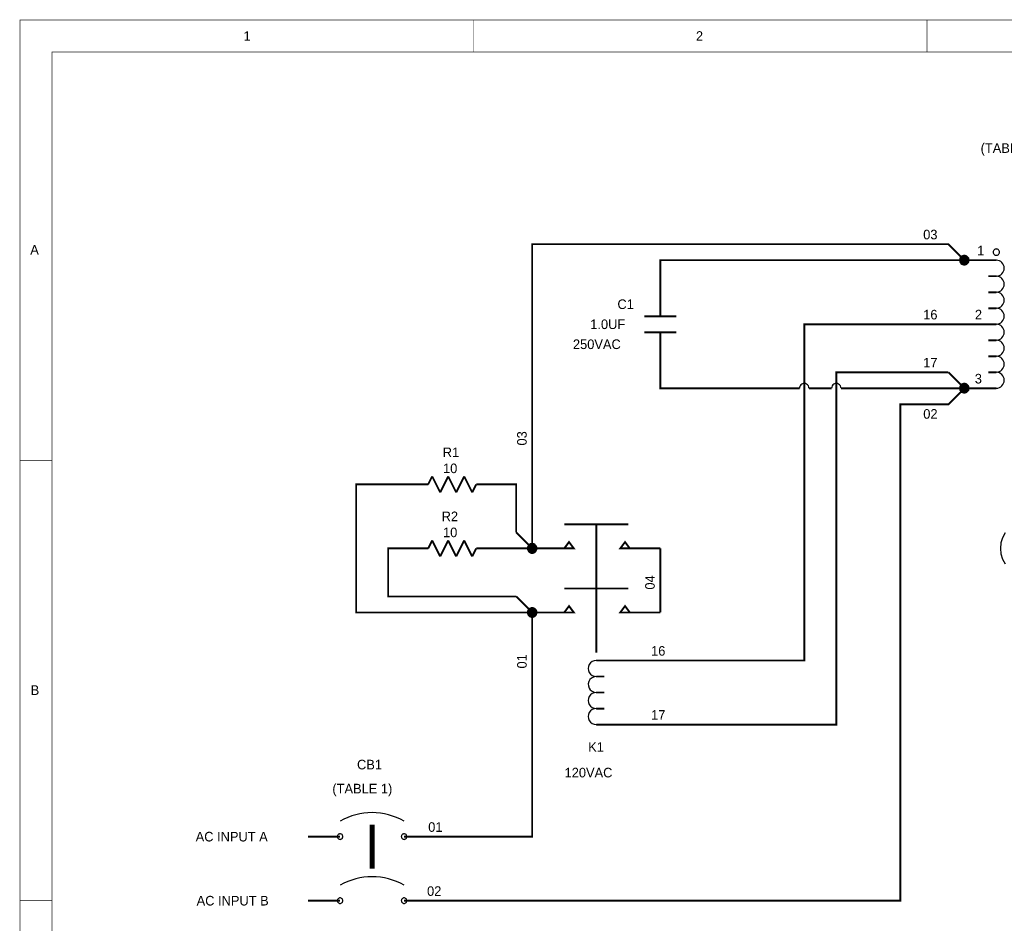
# Model space of a CAD drawing. Extents: x 0 to 17, y 0 to 11.
# Tile 2 of 4: x 0 to 6.1, y 5.4 to 11. Entities that reach past the tile are written whole.
import ezdxf

# ---------------------------------------------------------------- set-up
doc = ezdxf.new("R2010")
doc.units = 0
doc.layers.add('SHEET', color=255, linetype='CONTINUOUS')

msp = doc.modelspace()

# ---------------------------------------------------------------- linework, layer by layer
at = {"layer": 'SHEET'}
for points, const_width in [([(0, 11), (16.9992, 11), (16.9992, 0.0008), (0, 0.0008), (0, 11)], 0.0039), ([(2.8333, 10.8), (2.8333, 11)], 0.0039), ([(5.6667, 10.8), (5.6667, 11)], 0.0039), ([(0.2, 10.8), (16.7992, 10.8), (16.7992, 0.2008), (0.2, 0.2008), (0.2, 10.8)], 0.0039), ([(3.2, 7.7), (3.2, 9.6), (5.8, 9.6), (5.9, 9.5)], 0.0118), ([(4, 9.4), (4, 9.5), (5.8, 9.5)], 0.0118), ([(5.8, 9.5), (5.8, 9.5)], 0.0118), ([(5.9, 9.5), (5.8, 9.5)], 0.0118), ([(6.1, 9.5), (5.9, 9.5)], 0.0118), ([(5.9, 9.5), (5.9, 9.5)], 0.0118), ([(4, 9.15), (4, 9.4)], 0.0118), ([(6.05, 9.4), (6.1, 9.4)], 0.0118), ([(6.05, 9.3), (6.1, 9.3)], 0.0118), ([(6.05, 9.2), (6.1, 9.2)], 0.0118), ([(3.9, 9.15), (4.1, 9.15)], 0.0118), ([(4, 7), (4.9, 7), (4.9, 9.1), (5.9, 9.1)], 0.0118), ([(6.1, 9.1), (5.9, 9.1)], 0.0118), ([(3.9, 9.05), (4.1, 9.05)], 0.0118), ([(4, 9.05), (4, 8.8)], 0.0118), ([(6.05, 9), (6.1, 9)], 0.0118), ([(6.05, 8.9), (6.1, 8.9)], 0.0118), ([(4, 6.6), (5.1, 6.6), (5.1, 8.8), (5.8, 8.8)], 0.0118), ([(4, 8.8), (4, 8.7), (4.87, 8.7)], 0.0118), ([(5.8, 8.8), (5.8, 8.8)], 0.0118), ([(5.9, 8.7), (5.8, 8.8)], 0.0118), ([(6.05, 8.8), (6.1, 8.8)], 0.0118), ([(2.6, 5.5), (5.5, 5.5), (5.5, 8.6), (5.8, 8.6), (5.9, 8.7)], 0.0118), ([(4.93, 8.7), (5.07, 8.7)], 0.0118), ([(5.13, 8.7), (5.8, 8.7)], 0.0118), ([(5.8, 8.7), (5.8, 8.7)], 0.0118), ([(5.9, 8.7), (5.8, 8.7)], 0.0118), ([(6.1, 8.7), (5.9, 8.7)], 0.0118), ([(5.9, 8.7), (5.9, 8.7)], 0.0118), ([(5.9, 8.7), (5.9, 8.7)], 0.0118), ([(0.2, 8.25), (0, 8.25)], 0.0039), ([(2.575, 8.15), (2.55, 8.1)], 0.0118), ([(2.625, 8.05), (2.575, 8.15)], 0.0118), ([(2.675, 8.15), (2.625, 8.05)], 0.0118), ([(2.725, 8.05), (2.675, 8.15)], 0.0118), ([(2.775, 8.15), (2.725, 8.05)], 0.0118), ([(2.825, 8.05), (2.775, 8.15)], 0.0118), ([(2.4, 8.1), (2.1, 8.1), (2.1, 7.3), (3.1, 7.3)], 0.0118), ([(2.55, 8.1), (2.4, 8.1)], 0.0118), ([(2.85, 8.1), (2.825, 8.05)], 0.0118), ([(2.85, 8.1), (3, 8.1)], 0.0118), ([(3.1, 7.8), (3.1, 8.1), (3, 8.1)], 0.0118), ([(3.8, 7.85), (3.4, 7.85)], 0.0118), ([(3.6, 7.85), (3.6, 7.05)], 0.0118), ([(2.575, 7.75), (2.55, 7.7)], 0.0118), ([(2.625, 7.65), (2.575, 7.75)], 0.0118), ([(2.675, 7.75), (2.625, 7.65)], 0.0118), ([(2.725, 7.65), (2.675, 7.75)], 0.0118), ([(2.775, 7.75), (2.725, 7.65)], 0.0118), ([(2.825, 7.65), (2.775, 7.75)], 0.0118), ([(3.1, 7.8), (3.1, 7.8)], 0.0118), ([(3.1, 7.8), (3.2, 7.7)], 0.0118), ([(3.1, 7.4), (2.3, 7.4), (2.3, 7.7), (2.4, 7.7)], 0.0118), ([(2.55, 7.7), (2.4, 7.7)], 0.0118), ([(2.85, 7.7), (2.825, 7.65)], 0.0118), ([(2.85, 7.7), (3, 7.7)], 0.0118), ([(3, 7.7), (3.1, 7.7)], 0.0118), ([(3.1, 7.7), (3.1, 7.7)], 0.0118), ([(3.2, 7.7), (3.1, 7.7)], 0.0118), ([(3.4, 7.7), (3.2, 7.7)], 0.0118), ([(3.2, 7.7), (3.2, 7.7)], 0.0118), ([(3.2, 7.7), (3.2, 7.7)], 0.0118), ([(3.8, 7.7), (4, 7.7)], 0.0118), ([(4, 7.3), (4, 7.7)], 0.0118), ([(3.8, 7.45), (3.4, 7.45)], 0.0118), ([(3.1, 7.4), (3.1, 7.4)], 0.0118), ([(3.2, 7.3), (3.1, 7.4)], 0.0118), ([(2.6, 5.9), (3.2, 5.9), (3.2, 7.3)], 0.0118), ([(3.1, 7.3), (3.1, 7.3)], 0.0118), ([(3.2, 7.3), (3.1, 7.3)], 0.0118), ([(3.4, 7.3), (3.2, 7.3)], 0.0118), ([(3.2, 7.3), (3.2, 7.3)], 0.0118), ([(3.2, 7.3), (3.2, 7.3)], 0.0118), ([(3.8, 7.3), (4, 7.3)], 0.0118), ([(3.6, 7), (3.8, 7)], 0.0118), ([(3.8, 7), (4, 7)], 0.0118), ([(3.6, 6.9), (3.65, 6.9)], 0.0118), ([(3.6, 6.8), (3.65, 6.8)], 0.0118), ([(3.6, 6.7), (3.65, 6.7)], 0.0118), ([(3.6, 6.6), (3.8, 6.6)], 0.0118), ([(3.8, 6.6), (4, 6.6)], 0.0118), ([(2.2, 5.975), (2.2, 5.7)], 0.0295), ([(2, 5.9), (1.8, 5.9)], 0.0118), ([(2.4, 5.9), (2.6, 5.9)], 0.0118), ([(0.2, 5.5), (0, 5.5)], 0.0039), ([(2, 5.5), (1.8, 5.5)], 0.0118), ([(2.4, 5.5), (2.6, 5.5)], 0.0118)]:
    msp.add_lwpolyline(points, dxfattribs=dict(at, const_width=const_width))
for points in [[(6.0996, 9.57), (6.0958, 9.5696), (6.0921, 9.5685), (6.0887, 9.5667), (6.0857, 9.5643), (6.0833, 9.5613), (6.0815, 9.5579), (6.0804, 9.5543), (6.08, 9.5504), (6.0804, 9.5466), (6.0815, 9.5429), (6.0833, 9.5395), (6.0857, 9.5366), (6.0887, 9.5341), (6.0921, 9.5323), (6.0958, 9.5312), (6.0996, 9.5308), (6.1034, 9.5312), (6.1071, 9.5323), (6.1104, 9.5341), (6.1134, 9.5366), (6.1158, 9.5395), (6.1177, 9.5429), (6.1188, 9.5466), (6.1191, 9.5504), (6.1188, 9.5543), (6.1177, 9.5579), (6.1158, 9.5613), (6.1134, 9.5643), (6.1104, 9.5667), (6.1071, 9.5685), (6.1034, 9.5696)], [(5.8996, 9.53), (5.8938, 9.5294), (5.8883, 9.5278), (5.8832, 9.525), (5.8787, 9.5213), (5.875, 9.5169), (5.8723, 9.5117), (5.8706, 9.5062), (5.87, 9.5004), (5.8706, 9.4947), (5.8723, 9.4891), (5.875, 9.484), (5.8787, 9.4795), (5.8832, 9.4758), (5.8883, 9.4731), (5.8938, 9.4714), (5.8996, 9.4709), (5.9054, 9.4714), (5.9109, 9.4731), (5.916, 9.4758), (5.9205, 9.4795), (5.9242, 9.484), (5.9269, 9.4891), (5.9286, 9.4947), (5.9292, 9.5004), (5.9286, 9.5062), (5.9269, 9.5117), (5.9242, 9.5169), (5.9205, 9.5213), (5.916, 9.525), (5.9109, 9.5278), (5.9054, 9.5294)], [(5.8996, 9.53), (5.8938, 9.5294), (5.8883, 9.5278), (5.8832, 9.525), (5.8787, 9.5213), (5.875, 9.5169), (5.8723, 9.5117), (5.8706, 9.5062), (5.87, 9.5004), (5.8706, 9.4947), (5.8723, 9.4891), (5.875, 9.484), (5.8787, 9.4795), (5.8832, 9.4758), (5.8883, 9.4731), (5.8938, 9.4714), (5.8996, 9.4709), (5.9054, 9.4714), (5.9109, 9.4731), (5.916, 9.4758), (5.9205, 9.4795), (5.9242, 9.484), (5.9269, 9.4891), (5.9286, 9.4947), (5.9292, 9.5004), (5.9286, 9.5062), (5.9269, 9.5117), (5.9242, 9.5169), (5.9205, 9.5213), (5.916, 9.525), (5.9109, 9.5278), (5.9054, 9.5294)], [(5.8996, 9.53), (5.8938, 9.5294), (5.8883, 9.5278), (5.8832, 9.525), (5.8787, 9.5213), (5.875, 9.5169), (5.8723, 9.5117), (5.8706, 9.5062), (5.87, 9.5004), (5.8706, 9.4947), (5.8723, 9.4891), (5.875, 9.484), (5.8787, 9.4795), (5.8832, 9.4758), (5.8883, 9.4731), (5.8938, 9.4714), (5.8996, 9.4709), (5.9054, 9.4714), (5.9109, 9.4731), (5.916, 9.4758), (5.9205, 9.4795), (5.9242, 9.484), (5.9269, 9.4891), (5.9286, 9.4947), (5.9292, 9.5004), (5.9286, 9.5062), (5.9269, 9.5117), (5.9242, 9.5169), (5.9205, 9.5213), (5.916, 9.525), (5.9109, 9.5278), (5.9054, 9.5294)], [(5.8996, 9.53), (5.8938, 9.5294), (5.8883, 9.5278), (5.8832, 9.525), (5.8787, 9.5213), (5.875, 9.5169), (5.8723, 9.5117), (5.8706, 9.5062), (5.87, 9.5004), (5.8706, 9.4947), (5.8723, 9.4891), (5.875, 9.484), (5.8787, 9.4795), (5.8832, 9.4758), (5.8883, 9.4731), (5.8938, 9.4714), (5.8996, 9.4709), (5.9054, 9.4714), (5.9109, 9.4731), (5.916, 9.4758), (5.9205, 9.4795), (5.9242, 9.484), (5.9269, 9.4891), (5.9286, 9.4947), (5.9292, 9.5004), (5.9286, 9.5062), (5.9269, 9.5117), (5.9242, 9.5169), (5.9205, 9.5213), (5.916, 9.525), (5.9109, 9.5278), (5.9054, 9.5294)], [(5.8996, 9.53), (5.8938, 9.5294), (5.8883, 9.5278), (5.8832, 9.525), (5.8787, 9.5213), (5.875, 9.5169), (5.8723, 9.5117), (5.8706, 9.5062), (5.87, 9.5004), (5.8706, 9.4947), (5.8723, 9.4891), (5.875, 9.484), (5.8787, 9.4795), (5.8832, 9.4758), (5.8883, 9.4731), (5.8938, 9.4714), (5.8996, 9.4709), (5.9054, 9.4714), (5.9109, 9.4731), (5.916, 9.4758), (5.9205, 9.4795), (5.9242, 9.484), (5.9269, 9.4891), (5.9286, 9.4947), (5.9292, 9.5004), (5.9286, 9.5062), (5.9269, 9.5117), (5.9242, 9.5169), (5.9205, 9.5213), (5.916, 9.525), (5.9109, 9.5278), (5.9054, 9.5294)], [(5.8996, 9.53), (5.8938, 9.5294), (5.8883, 9.5278), (5.8832, 9.525), (5.8787, 9.5213), (5.875, 9.5169), (5.8723, 9.5117), (5.8706, 9.5062), (5.87, 9.5004), (5.8706, 9.4947), (5.8723, 9.4891), (5.875, 9.484), (5.8787, 9.4795), (5.8832, 9.4758), (5.8883, 9.4731), (5.8938, 9.4714), (5.8996, 9.4709), (5.9054, 9.4714), (5.9109, 9.4731), (5.916, 9.4758), (5.9205, 9.4795), (5.9242, 9.484), (5.9269, 9.4891), (5.9286, 9.4947), (5.9292, 9.5004), (5.9286, 9.5062), (5.9269, 9.5117), (5.9242, 9.5169), (5.9205, 9.5213), (5.916, 9.525), (5.9109, 9.5278), (5.9054, 9.5294)], [(5.8996, 9.53), (5.8938, 9.5294), (5.8883, 9.5278), (5.8832, 9.525), (5.8787, 9.5213), (5.875, 9.5169), (5.8723, 9.5117), (5.8706, 9.5062), (5.87, 9.5004), (5.8706, 9.4947), (5.8723, 9.4891), (5.875, 9.484), (5.8787, 9.4795), (5.8832, 9.4758), (5.8883, 9.4731), (5.8938, 9.4714), (5.8996, 9.4709), (5.9054, 9.4714), (5.9109, 9.4731), (5.916, 9.4758), (5.9205, 9.4795), (5.9242, 9.484), (5.9269, 9.4891), (5.9286, 9.4947), (5.9292, 9.5004), (5.9286, 9.5062), (5.9269, 9.5117), (5.9242, 9.5169), (5.9205, 9.5213), (5.916, 9.525), (5.9109, 9.5278), (5.9054, 9.5294)], [(5.8996, 9.53), (5.8938, 9.5294), (5.8883, 9.5278), (5.8832, 9.525), (5.8787, 9.5213), (5.875, 9.5169), (5.8723, 9.5117), (5.8706, 9.5062), (5.87, 9.5004), (5.8706, 9.4947), (5.8723, 9.4891), (5.875, 9.484), (5.8787, 9.4795), (5.8832, 9.4758), (5.8883, 9.4731), (5.8938, 9.4714), (5.8996, 9.4709), (5.9054, 9.4714), (5.9109, 9.4731), (5.916, 9.4758), (5.9205, 9.4795), (5.9242, 9.484), (5.9269, 9.4891), (5.9286, 9.4947), (5.9292, 9.5004), (5.9286, 9.5062), (5.9269, 9.5117), (5.9242, 9.5169), (5.9205, 9.5213), (5.916, 9.525), (5.9109, 9.5278), (5.9054, 9.5294)], [(5.8996, 8.73), (5.8938, 8.7294), (5.8883, 8.7277), (5.8832, 8.725), (5.8787, 8.7213), (5.875, 8.7169), (5.8723, 8.7117), (5.8706, 8.7062), (5.87, 8.7004), (5.8706, 8.6947), (5.8723, 8.6891), (5.875, 8.684), (5.8787, 8.6795), (5.8832, 8.6758), (5.8883, 8.6731), (5.8938, 8.6714), (5.8996, 8.6708), (5.9054, 8.6714), (5.9109, 8.6731), (5.916, 8.6758), (5.9205, 8.6795), (5.9242, 8.684), (5.9269, 8.6891), (5.9286, 8.6947), (5.9292, 8.7004), (5.9286, 8.7062), (5.9269, 8.7117), (5.9242, 8.7169), (5.9205, 8.7213), (5.916, 8.725), (5.9109, 8.7277), (5.9054, 8.7294)], [(5.8996, 8.73), (5.8938, 8.7294), (5.8883, 8.7277), (5.8832, 8.725), (5.8787, 8.7213), (5.875, 8.7169), (5.8723, 8.7117), (5.8706, 8.7062), (5.87, 8.7004), (5.8706, 8.6947), (5.8723, 8.6891), (5.875, 8.684), (5.8787, 8.6795), (5.8832, 8.6758), (5.8883, 8.6731), (5.8938, 8.6714), (5.8996, 8.6708), (5.9054, 8.6714), (5.9109, 8.6731), (5.916, 8.6758), (5.9205, 8.6795), (5.9242, 8.684), (5.9269, 8.6891), (5.9286, 8.6947), (5.9292, 8.7004), (5.9286, 8.7062), (5.9269, 8.7117), (5.9242, 8.7169), (5.9205, 8.7213), (5.916, 8.725), (5.9109, 8.7277), (5.9054, 8.7294)], [(5.8996, 8.73), (5.8938, 8.7294), (5.8883, 8.7277), (5.8832, 8.725), (5.8787, 8.7213), (5.875, 8.7169), (5.8723, 8.7117), (5.8706, 8.7062), (5.87, 8.7004), (5.8706, 8.6947), (5.8723, 8.6891), (5.875, 8.684), (5.8787, 8.6795), (5.8832, 8.6758), (5.8883, 8.6731), (5.8938, 8.6714), (5.8996, 8.6708), (5.9054, 8.6714), (5.9109, 8.6731), (5.916, 8.6758), (5.9205, 8.6795), (5.9242, 8.684), (5.9269, 8.6891), (5.9286, 8.6947), (5.9292, 8.7004), (5.9286, 8.7062), (5.9269, 8.7117), (5.9242, 8.7169), (5.9205, 8.7213), (5.916, 8.725), (5.9109, 8.7277), (5.9054, 8.7294)], [(5.8996, 8.73), (5.8938, 8.7294), (5.8883, 8.7277), (5.8832, 8.725), (5.8787, 8.7213), (5.875, 8.7169), (5.8723, 8.7117), (5.8706, 8.7062), (5.87, 8.7004), (5.8706, 8.6947), (5.8723, 8.6891), (5.875, 8.684), (5.8787, 8.6795), (5.8832, 8.6758), (5.8883, 8.6731), (5.8938, 8.6714), (5.8996, 8.6708), (5.9054, 8.6714), (5.9109, 8.6731), (5.916, 8.6758), (5.9205, 8.6795), (5.9242, 8.684), (5.9269, 8.6891), (5.9286, 8.6947), (5.9292, 8.7004), (5.9286, 8.7062), (5.9269, 8.7117), (5.9242, 8.7169), (5.9205, 8.7213), (5.916, 8.725), (5.9109, 8.7277), (5.9054, 8.7294)], [(5.8996, 8.73), (5.8938, 8.7294), (5.8883, 8.7277), (5.8832, 8.725), (5.8787, 8.7213), (5.875, 8.7169), (5.8723, 8.7117), (5.8706, 8.7062), (5.87, 8.7004), (5.8706, 8.6947), (5.8723, 8.6891), (5.875, 8.684), (5.8787, 8.6795), (5.8832, 8.6758), (5.8883, 8.6731), (5.8938, 8.6714), (5.8996, 8.6708), (5.9054, 8.6714), (5.9109, 8.6731), (5.916, 8.6758), (5.9205, 8.6795), (5.9242, 8.684), (5.9269, 8.6891), (5.9286, 8.6947), (5.9292, 8.7004), (5.9286, 8.7062), (5.9269, 8.7117), (5.9242, 8.7169), (5.9205, 8.7213), (5.916, 8.725), (5.9109, 8.7277), (5.9054, 8.7294)], [(5.8996, 8.73), (5.8938, 8.7294), (5.8883, 8.7277), (5.8832, 8.725), (5.8787, 8.7213), (5.875, 8.7169), (5.8723, 8.7117), (5.8706, 8.7062), (5.87, 8.7004), (5.8706, 8.6947), (5.8723, 8.6891), (5.875, 8.684), (5.8787, 8.6795), (5.8832, 8.6758), (5.8883, 8.6731), (5.8938, 8.6714), (5.8996, 8.6708), (5.9054, 8.6714), (5.9109, 8.6731), (5.916, 8.6758), (5.9205, 8.6795), (5.9242, 8.684), (5.9269, 8.6891), (5.9286, 8.6947), (5.9292, 8.7004), (5.9286, 8.7062), (5.9269, 8.7117), (5.9242, 8.7169), (5.9205, 8.7213), (5.916, 8.725), (5.9109, 8.7277), (5.9054, 8.7294)], [(5.8996, 8.73), (5.8938, 8.7294), (5.8883, 8.7277), (5.8832, 8.725), (5.8787, 8.7213), (5.875, 8.7169), (5.8723, 8.7117), (5.8706, 8.7062), (5.87, 8.7004), (5.8706, 8.6947), (5.8723, 8.6891), (5.875, 8.684), (5.8787, 8.6795), (5.8832, 8.6758), (5.8883, 8.6731), (5.8938, 8.6714), (5.8996, 8.6708), (5.9054, 8.6714), (5.9109, 8.6731), (5.916, 8.6758), (5.9205, 8.6795), (5.9242, 8.684), (5.9269, 8.6891), (5.9286, 8.6947), (5.9292, 8.7004), (5.9286, 8.7062), (5.9269, 8.7117), (5.9242, 8.7169), (5.9205, 8.7213), (5.916, 8.725), (5.9109, 8.7277), (5.9054, 8.7294)], [(5.8996, 8.73), (5.8938, 8.7294), (5.8883, 8.7277), (5.8832, 8.725), (5.8787, 8.7213), (5.875, 8.7169), (5.8723, 8.7117), (5.8706, 8.7062), (5.87, 8.7004), (5.8706, 8.6947), (5.8723, 8.6891), (5.875, 8.684), (5.8787, 8.6795), (5.8832, 8.6758), (5.8883, 8.6731), (5.8938, 8.6714), (5.8996, 8.6708), (5.9054, 8.6714), (5.9109, 8.6731), (5.916, 8.6758), (5.9205, 8.6795), (5.9242, 8.684), (5.9269, 8.6891), (5.9286, 8.6947), (5.9292, 8.7004), (5.9286, 8.7062), (5.9269, 8.7117), (5.9242, 8.7169), (5.9205, 8.7213), (5.916, 8.725), (5.9109, 8.7277), (5.9054, 8.7294)], [(5.8996, 8.73), (5.8938, 8.7294), (5.8883, 8.7277), (5.8832, 8.725), (5.8787, 8.7213), (5.875, 8.7169), (5.8723, 8.7117), (5.8706, 8.7062), (5.87, 8.7004), (5.8706, 8.6947), (5.8723, 8.6891), (5.875, 8.684), (5.8787, 8.6795), (5.8832, 8.6758), (5.8883, 8.6731), (5.8938, 8.6714), (5.8996, 8.6708), (5.9054, 8.6714), (5.9109, 8.6731), (5.916, 8.6758), (5.9205, 8.6795), (5.9242, 8.684), (5.9269, 8.6891), (5.9286, 8.6947), (5.9292, 8.7004), (5.9286, 8.7062), (5.9269, 8.7117), (5.9242, 8.7169), (5.9205, 8.7213), (5.916, 8.725), (5.9109, 8.7277), (5.9054, 8.7294)], [(5.8996, 8.73), (5.8938, 8.7294), (5.8883, 8.7277), (5.8832, 8.725), (5.8787, 8.7213), (5.875, 8.7169), (5.8723, 8.7117), (5.8706, 8.7062), (5.87, 8.7004), (5.8706, 8.6947), (5.8723, 8.6891), (5.875, 8.684), (5.8787, 8.6795), (5.8832, 8.6758), (5.8883, 8.6731), (5.8938, 8.6714), (5.8996, 8.6708), (5.9054, 8.6714), (5.9109, 8.6731), (5.916, 8.6758), (5.9205, 8.6795), (5.9242, 8.684), (5.9269, 8.6891), (5.9286, 8.6947), (5.9292, 8.7004), (5.9286, 8.7062), (5.9269, 8.7117), (5.9242, 8.7169), (5.9205, 8.7213), (5.916, 8.725), (5.9109, 8.7277), (5.9054, 8.7294)], [(5.8996, 8.73), (5.8938, 8.7294), (5.8883, 8.7277), (5.8832, 8.725), (5.8787, 8.7213), (5.875, 8.7169), (5.8723, 8.7117), (5.8706, 8.7062), (5.87, 8.7004), (5.8706, 8.6947), (5.8723, 8.6891), (5.875, 8.684), (5.8787, 8.6795), (5.8832, 8.6758), (5.8883, 8.6731), (5.8938, 8.6714), (5.8996, 8.6708), (5.9054, 8.6714), (5.9109, 8.6731), (5.916, 8.6758), (5.9205, 8.6795), (5.9242, 8.684), (5.9269, 8.6891), (5.9286, 8.6947), (5.9292, 8.7004), (5.9286, 8.7062), (5.9269, 8.7117), (5.9242, 8.7169), (5.9205, 8.7213), (5.916, 8.725), (5.9109, 8.7277), (5.9054, 8.7294)], [(3.2292, 7.7004), (3.2286, 7.7062), (3.2269, 7.7117), (3.2242, 7.7168), (3.2205, 7.7213), (3.216, 7.725), (3.2109, 7.7277), (3.2054, 7.7294), (3.1996, 7.73), (3.1938, 7.7294), (3.1883, 7.7277), (3.1831, 7.725), (3.1787, 7.7213), (3.175, 7.7168), (3.1722, 7.7117), (3.1706, 7.7062), (3.17, 7.7004), (3.1706, 7.6946), (3.1722, 7.6891), (3.175, 7.684), (3.1787, 7.6795), (3.1831, 7.6758), (3.1883, 7.6731), (3.1938, 7.6714), (3.1996, 7.6708), (3.2054, 7.6714), (3.2109, 7.6731), (3.216, 7.6758), (3.2205, 7.6795), (3.2242, 7.684), (3.2269, 7.6891), (3.2286, 7.6946)], [(3.2292, 7.7004), (3.2286, 7.7062), (3.2269, 7.7117), (3.2242, 7.7168), (3.2205, 7.7213), (3.216, 7.725), (3.2109, 7.7277), (3.2054, 7.7294), (3.1996, 7.73), (3.1938, 7.7294), (3.1883, 7.7277), (3.1831, 7.725), (3.1787, 7.7213), (3.175, 7.7168), (3.1722, 7.7117), (3.1706, 7.7062), (3.17, 7.7004), (3.1706, 7.6946), (3.1722, 7.6891), (3.175, 7.684), (3.1787, 7.6795), (3.1831, 7.6758), (3.1883, 7.6731), (3.1938, 7.6714), (3.1996, 7.6708), (3.2054, 7.6714), (3.2109, 7.6731), (3.216, 7.6758), (3.2205, 7.6795), (3.2242, 7.684), (3.2269, 7.6891), (3.2286, 7.6946)], [(3.2292, 7.7004), (3.2286, 7.7062), (3.2269, 7.7117), (3.2242, 7.7168), (3.2205, 7.7213), (3.216, 7.725), (3.2109, 7.7277), (3.2054, 7.7294), (3.1996, 7.73), (3.1938, 7.7294), (3.1883, 7.7277), (3.1831, 7.725), (3.1787, 7.7213), (3.175, 7.7168), (3.1722, 7.7117), (3.1706, 7.7062), (3.17, 7.7004), (3.1706, 7.6946), (3.1722, 7.6891), (3.175, 7.684), (3.1787, 7.6795), (3.1831, 7.6758), (3.1883, 7.6731), (3.1938, 7.6714), (3.1996, 7.6708), (3.2054, 7.6714), (3.2109, 7.6731), (3.216, 7.6758), (3.2205, 7.6795), (3.2242, 7.684), (3.2269, 7.6891), (3.2286, 7.6946)], [(3.2292, 7.7004), (3.2286, 7.7062), (3.2269, 7.7117), (3.2242, 7.7168), (3.2205, 7.7213), (3.216, 7.725), (3.2109, 7.7277), (3.2054, 7.7294), (3.1996, 7.73), (3.1938, 7.7294), (3.1883, 7.7277), (3.1831, 7.725), (3.1787, 7.7213), (3.175, 7.7168), (3.1722, 7.7117), (3.1706, 7.7062), (3.17, 7.7004), (3.1706, 7.6946), (3.1722, 7.6891), (3.175, 7.684), (3.1787, 7.6795), (3.1831, 7.6758), (3.1883, 7.6731), (3.1938, 7.6714), (3.1996, 7.6708), (3.2054, 7.6714), (3.2109, 7.6731), (3.216, 7.6758), (3.2205, 7.6795), (3.2242, 7.684), (3.2269, 7.6891), (3.2286, 7.6946)], [(3.2292, 7.7004), (3.2286, 7.7062), (3.2269, 7.7117), (3.2242, 7.7168), (3.2205, 7.7213), (3.216, 7.725), (3.2109, 7.7277), (3.2054, 7.7294), (3.1996, 7.73), (3.1938, 7.7294), (3.1883, 7.7277), (3.1831, 7.725), (3.1787, 7.7213), (3.175, 7.7168), (3.1722, 7.7117), (3.1706, 7.7062), (3.17, 7.7004), (3.1706, 7.6946), (3.1722, 7.6891), (3.175, 7.684), (3.1787, 7.6795), (3.1831, 7.6758), (3.1883, 7.6731), (3.1938, 7.6714), (3.1996, 7.6708), (3.2054, 7.6714), (3.2109, 7.6731), (3.216, 7.6758), (3.2205, 7.6795), (3.2242, 7.684), (3.2269, 7.6891), (3.2286, 7.6946)], [(3.2292, 7.7004), (3.2286, 7.7062), (3.2269, 7.7117), (3.2242, 7.7168), (3.2205, 7.7213), (3.216, 7.725), (3.2109, 7.7277), (3.2054, 7.7294), (3.1996, 7.73), (3.1938, 7.7294), (3.1883, 7.7277), (3.1831, 7.725), (3.1787, 7.7213), (3.175, 7.7168), (3.1722, 7.7117), (3.1706, 7.7062), (3.17, 7.7004), (3.1706, 7.6946), (3.1722, 7.6891), (3.175, 7.684), (3.1787, 7.6795), (3.1831, 7.6758), (3.1883, 7.6731), (3.1938, 7.6714), (3.1996, 7.6708), (3.2054, 7.6714), (3.2109, 7.6731), (3.216, 7.6758), (3.2205, 7.6795), (3.2242, 7.684), (3.2269, 7.6891), (3.2286, 7.6946)], [(3.2292, 7.7004), (3.2286, 7.7062), (3.2269, 7.7117), (3.2242, 7.7168), (3.2205, 7.7213), (3.216, 7.725), (3.2109, 7.7277), (3.2054, 7.7294), (3.1996, 7.73), (3.1938, 7.7294), (3.1883, 7.7277), (3.1831, 7.725), (3.1787, 7.7213), (3.175, 7.7168), (3.1722, 7.7117), (3.1706, 7.7062), (3.17, 7.7004), (3.1706, 7.6946), (3.1722, 7.6891), (3.175, 7.684), (3.1787, 7.6795), (3.1831, 7.6758), (3.1883, 7.6731), (3.1938, 7.6714), (3.1996, 7.6708), (3.2054, 7.6714), (3.2109, 7.6731), (3.216, 7.6758), (3.2205, 7.6795), (3.2242, 7.684), (3.2269, 7.6891), (3.2286, 7.6946)], [(3.2292, 7.7004), (3.2286, 7.7062), (3.2269, 7.7117), (3.2242, 7.7168), (3.2205, 7.7213), (3.216, 7.725), (3.2109, 7.7277), (3.2054, 7.7294), (3.1996, 7.73), (3.1938, 7.7294), (3.1883, 7.7277), (3.1831, 7.725), (3.1787, 7.7213), (3.175, 7.7168), (3.1722, 7.7117), (3.1706, 7.7062), (3.17, 7.7004), (3.1706, 7.6946), (3.1722, 7.6891), (3.175, 7.684), (3.1787, 7.6795), (3.1831, 7.6758), (3.1883, 7.6731), (3.1938, 7.6714), (3.1996, 7.6708), (3.2054, 7.6714), (3.2109, 7.6731), (3.216, 7.6758), (3.2205, 7.6795), (3.2242, 7.684), (3.2269, 7.6891), (3.2286, 7.6946)], [(3.2292, 7.7004), (3.2286, 7.7062), (3.2269, 7.7117), (3.2242, 7.7168), (3.2205, 7.7213), (3.216, 7.725), (3.2109, 7.7277), (3.2054, 7.7294), (3.1996, 7.73), (3.1938, 7.7294), (3.1883, 7.7277), (3.1831, 7.725), (3.1787, 7.7213), (3.175, 7.7168), (3.1722, 7.7117), (3.1706, 7.7062), (3.17, 7.7004), (3.1706, 7.6946), (3.1722, 7.6891), (3.175, 7.684), (3.1787, 7.6795), (3.1831, 7.6758), (3.1883, 7.6731), (3.1938, 7.6714), (3.1996, 7.6708), (3.2054, 7.6714), (3.2109, 7.6731), (3.216, 7.6758), (3.2205, 7.6795), (3.2242, 7.684), (3.2269, 7.6891), (3.2286, 7.6946)], [(3.2292, 7.7004), (3.2286, 7.7062), (3.2269, 7.7117), (3.2242, 7.7168), (3.2205, 7.7213), (3.216, 7.725), (3.2109, 7.7277), (3.2054, 7.7294), (3.1996, 7.73), (3.1938, 7.7294), (3.1883, 7.7277), (3.1831, 7.725), (3.1787, 7.7213), (3.175, 7.7168), (3.1722, 7.7117), (3.1706, 7.7062), (3.17, 7.7004), (3.1706, 7.6946), (3.1722, 7.6891), (3.175, 7.684), (3.1787, 7.6795), (3.1831, 7.6758), (3.1883, 7.6731), (3.1938, 7.6714), (3.1996, 7.6708), (3.2054, 7.6714), (3.2109, 7.6731), (3.216, 7.6758), (3.2205, 7.6795), (3.2242, 7.684), (3.2269, 7.6891), (3.2286, 7.6946)], [(3.2292, 7.7004), (3.2286, 7.7062), (3.2269, 7.7117), (3.2242, 7.7168), (3.2205, 7.7213), (3.216, 7.725), (3.2109, 7.7277), (3.2054, 7.7294), (3.1996, 7.73), (3.1938, 7.7294), (3.1883, 7.7277), (3.1831, 7.725), (3.1787, 7.7213), (3.175, 7.7168), (3.1722, 7.7117), (3.1706, 7.7062), (3.17, 7.7004), (3.1706, 7.6946), (3.1722, 7.6891), (3.175, 7.684), (3.1787, 7.6795), (3.1831, 7.6758), (3.1883, 7.6731), (3.1938, 7.6714), (3.1996, 7.6708), (3.2054, 7.6714), (3.2109, 7.6731), (3.216, 7.6758), (3.2205, 7.6795), (3.2242, 7.684), (3.2269, 7.6891), (3.2286, 7.6946)], [(3.2292, 7.3004), (3.2286, 7.3062), (3.2269, 7.3117), (3.2242, 7.3168), (3.2205, 7.3213), (3.216, 7.325), (3.2109, 7.3277), (3.2054, 7.3294), (3.1996, 7.33), (3.1938, 7.3294), (3.1883, 7.3277), (3.1831, 7.325), (3.1787, 7.3213), (3.175, 7.3168), (3.1722, 7.3117), (3.1706, 7.3062), (3.17, 7.3004), (3.1706, 7.2946), (3.1722, 7.2891), (3.175, 7.284), (3.1787, 7.2795), (3.1831, 7.2758), (3.1883, 7.2731), (3.1938, 7.2714), (3.1996, 7.2708), (3.2054, 7.2714), (3.2109, 7.2731), (3.216, 7.2758), (3.2205, 7.2795), (3.2242, 7.284), (3.2269, 7.2891), (3.2286, 7.2946)], [(3.2292, 7.3004), (3.2286, 7.3062), (3.2269, 7.3117), (3.2242, 7.3168), (3.2205, 7.3213), (3.216, 7.325), (3.2109, 7.3277), (3.2054, 7.3294), (3.1996, 7.33), (3.1938, 7.3294), (3.1883, 7.3277), (3.1831, 7.325), (3.1787, 7.3213), (3.175, 7.3168), (3.1722, 7.3117), (3.1706, 7.3062), (3.17, 7.3004), (3.1706, 7.2946), (3.1722, 7.2891), (3.175, 7.284), (3.1787, 7.2795), (3.1831, 7.2758), (3.1883, 7.2731), (3.1938, 7.2714), (3.1996, 7.2708), (3.2054, 7.2714), (3.2109, 7.2731), (3.216, 7.2758), (3.2205, 7.2795), (3.2242, 7.284), (3.2269, 7.2891), (3.2286, 7.2946)], [(3.2292, 7.3004), (3.2286, 7.3062), (3.2269, 7.3117), (3.2242, 7.3168), (3.2205, 7.3213), (3.216, 7.325), (3.2109, 7.3277), (3.2054, 7.3294), (3.1996, 7.33), (3.1938, 7.3294), (3.1883, 7.3277), (3.1831, 7.325), (3.1787, 7.3213), (3.175, 7.3168), (3.1722, 7.3117), (3.1706, 7.3062), (3.17, 7.3004), (3.1706, 7.2946), (3.1722, 7.2891), (3.175, 7.284), (3.1787, 7.2795), (3.1831, 7.2758), (3.1883, 7.2731), (3.1938, 7.2714), (3.1996, 7.2708), (3.2054, 7.2714), (3.2109, 7.2731), (3.216, 7.2758), (3.2205, 7.2795), (3.2242, 7.284), (3.2269, 7.2891), (3.2286, 7.2946)], [(3.2292, 7.3004), (3.2286, 7.3062), (3.2269, 7.3117), (3.2242, 7.3168), (3.2205, 7.3213), (3.216, 7.325), (3.2109, 7.3277), (3.2054, 7.3294), (3.1996, 7.33), (3.1938, 7.3294), (3.1883, 7.3277), (3.1831, 7.325), (3.1787, 7.3213), (3.175, 7.3168), (3.1722, 7.3117), (3.1706, 7.3062), (3.17, 7.3004), (3.1706, 7.2946), (3.1722, 7.2891), (3.175, 7.284), (3.1787, 7.2795), (3.1831, 7.2758), (3.1883, 7.2731), (3.1938, 7.2714), (3.1996, 7.2708), (3.2054, 7.2714), (3.2109, 7.2731), (3.216, 7.2758), (3.2205, 7.2795), (3.2242, 7.284), (3.2269, 7.2891), (3.2286, 7.2946)], [(3.2292, 7.3004), (3.2286, 7.3062), (3.2269, 7.3117), (3.2242, 7.3168), (3.2205, 7.3213), (3.216, 7.325), (3.2109, 7.3277), (3.2054, 7.3294), (3.1996, 7.33), (3.1938, 7.3294), (3.1883, 7.3277), (3.1831, 7.325), (3.1787, 7.3213), (3.175, 7.3168), (3.1722, 7.3117), (3.1706, 7.3062), (3.17, 7.3004), (3.1706, 7.2946), (3.1722, 7.2891), (3.175, 7.284), (3.1787, 7.2795), (3.1831, 7.2758), (3.1883, 7.2731), (3.1938, 7.2714), (3.1996, 7.2708), (3.2054, 7.2714), (3.2109, 7.2731), (3.216, 7.2758), (3.2205, 7.2795), (3.2242, 7.284), (3.2269, 7.2891), (3.2286, 7.2946)], [(3.2292, 7.3004), (3.2286, 7.3062), (3.2269, 7.3117), (3.2242, 7.3168), (3.2205, 7.3213), (3.216, 7.325), (3.2109, 7.3277), (3.2054, 7.3294), (3.1996, 7.33), (3.1938, 7.3294), (3.1883, 7.3277), (3.1831, 7.325), (3.1787, 7.3213), (3.175, 7.3168), (3.1722, 7.3117), (3.1706, 7.3062), (3.17, 7.3004), (3.1706, 7.2946), (3.1722, 7.2891), (3.175, 7.284), (3.1787, 7.2795), (3.1831, 7.2758), (3.1883, 7.2731), (3.1938, 7.2714), (3.1996, 7.2708), (3.2054, 7.2714), (3.2109, 7.2731), (3.216, 7.2758), (3.2205, 7.2795), (3.2242, 7.284), (3.2269, 7.2891), (3.2286, 7.2946)], [(3.2292, 7.3004), (3.2286, 7.3062), (3.2269, 7.3117), (3.2242, 7.3168), (3.2205, 7.3213), (3.216, 7.325), (3.2109, 7.3277), (3.2054, 7.3294), (3.1996, 7.33), (3.1938, 7.3294), (3.1883, 7.3277), (3.1831, 7.325), (3.1787, 7.3213), (3.175, 7.3168), (3.1722, 7.3117), (3.1706, 7.3062), (3.17, 7.3004), (3.1706, 7.2946), (3.1722, 7.2891), (3.175, 7.284), (3.1787, 7.2795), (3.1831, 7.2758), (3.1883, 7.2731), (3.1938, 7.2714), (3.1996, 7.2708), (3.2054, 7.2714), (3.2109, 7.2731), (3.216, 7.2758), (3.2205, 7.2795), (3.2242, 7.284), (3.2269, 7.2891), (3.2286, 7.2946)], [(3.2292, 7.3004), (3.2286, 7.3062), (3.2269, 7.3117), (3.2242, 7.3168), (3.2205, 7.3213), (3.216, 7.325), (3.2109, 7.3277), (3.2054, 7.3294), (3.1996, 7.33), (3.1938, 7.3294), (3.1883, 7.3277), (3.1831, 7.325), (3.1787, 7.3213), (3.175, 7.3168), (3.1722, 7.3117), (3.1706, 7.3062), (3.17, 7.3004), (3.1706, 7.2946), (3.1722, 7.2891), (3.175, 7.284), (3.1787, 7.2795), (3.1831, 7.2758), (3.1883, 7.2731), (3.1938, 7.2714), (3.1996, 7.2708), (3.2054, 7.2714), (3.2109, 7.2731), (3.216, 7.2758), (3.2205, 7.2795), (3.2242, 7.284), (3.2269, 7.2891), (3.2286, 7.2946)], [(3.2292, 7.3004), (3.2286, 7.3062), (3.2269, 7.3117), (3.2242, 7.3168), (3.2205, 7.3213), (3.216, 7.325), (3.2109, 7.3277), (3.2054, 7.3294), (3.1996, 7.33), (3.1938, 7.3294), (3.1883, 7.3277), (3.1831, 7.325), (3.1787, 7.3213), (3.175, 7.3168), (3.1722, 7.3117), (3.1706, 7.3062), (3.17, 7.3004), (3.1706, 7.2946), (3.1722, 7.2891), (3.175, 7.284), (3.1787, 7.2795), (3.1831, 7.2758), (3.1883, 7.2731), (3.1938, 7.2714), (3.1996, 7.2708), (3.2054, 7.2714), (3.2109, 7.2731), (3.216, 7.2758), (3.2205, 7.2795), (3.2242, 7.284), (3.2269, 7.2891), (3.2286, 7.2946)], [(3.2292, 7.3004), (3.2286, 7.3062), (3.2269, 7.3117), (3.2242, 7.3168), (3.2205, 7.3213), (3.216, 7.325), (3.2109, 7.3277), (3.2054, 7.3294), (3.1996, 7.33), (3.1938, 7.3294), (3.1883, 7.3277), (3.1831, 7.325), (3.1787, 7.3213), (3.175, 7.3168), (3.1722, 7.3117), (3.1706, 7.3062), (3.17, 7.3004), (3.1706, 7.2946), (3.1722, 7.2891), (3.175, 7.284), (3.1787, 7.2795), (3.1831, 7.2758), (3.1883, 7.2731), (3.1938, 7.2714), (3.1996, 7.2708), (3.2054, 7.2714), (3.2109, 7.2731), (3.216, 7.2758), (3.2205, 7.2795), (3.2242, 7.284), (3.2269, 7.2891), (3.2286, 7.2946)], [(3.2292, 7.3004), (3.2286, 7.3062), (3.2269, 7.3117), (3.2242, 7.3168), (3.2205, 7.3213), (3.216, 7.325), (3.2109, 7.3277), (3.2054, 7.3294), (3.1996, 7.33), (3.1938, 7.3294), (3.1883, 7.3277), (3.1831, 7.325), (3.1787, 7.3213), (3.175, 7.3168), (3.1722, 7.3117), (3.1706, 7.3062), (3.17, 7.3004), (3.1706, 7.2946), (3.1722, 7.2891), (3.175, 7.284), (3.1787, 7.2795), (3.1831, 7.2758), (3.1883, 7.2731), (3.1938, 7.2714), (3.1996, 7.2708), (3.2054, 7.2714), (3.2109, 7.2731), (3.216, 7.2758), (3.2205, 7.2795), (3.2242, 7.284), (3.2269, 7.2891), (3.2286, 7.2946)], [(1.9996, 5.9177), (1.9962, 5.9174), (1.993, 5.9164), (1.99, 5.9148), (1.9874, 5.9127), (1.9852, 5.91), (1.9836, 5.907), (1.9827, 5.9038), (1.9823, 5.9004), (1.9827, 5.897), (1.9836, 5.8938), (1.9852, 5.8908), (1.9874, 5.8882), (1.99, 5.886), (1.993, 5.8844), (1.9962, 5.8835), (1.9996, 5.8831), (2.003, 5.8835), (2.0062, 5.8844), (2.0092, 5.886), (2.0118, 5.8882), (2.014, 5.8908), (2.0156, 5.8938), (2.0165, 5.897), (2.0169, 5.9004), (2.0165, 5.9038), (2.0156, 5.907), (2.014, 5.91), (2.0118, 5.9127), (2.0092, 5.9148), (2.0062, 5.9164), (2.003, 5.9174)], [(2.3996, 5.9177), (2.3962, 5.9174), (2.393, 5.9164), (2.39, 5.9148), (2.3874, 5.9127), (2.3852, 5.91), (2.3836, 5.907), (2.3826, 5.9038), (2.3823, 5.9004), (2.3826, 5.897), (2.3836, 5.8938), (2.3852, 5.8908), (2.3874, 5.8882), (2.39, 5.886), (2.393, 5.8844), (2.3962, 5.8835), (2.3996, 5.8831), (2.403, 5.8835), (2.4062, 5.8844), (2.4092, 5.886), (2.4118, 5.8882), (2.414, 5.8908), (2.4155, 5.8938), (2.4165, 5.897), (2.4169, 5.9004), (2.4165, 5.9038), (2.4155, 5.907), (2.414, 5.91), (2.4118, 5.9127), (2.4092, 5.9148), (2.4062, 5.9164), (2.403, 5.9174)], [(1.9996, 5.5177), (1.9962, 5.5174), (1.993, 5.5164), (1.99, 5.5148), (1.9874, 5.5127), (1.9852, 5.51), (1.9836, 5.507), (1.9827, 5.5038), (1.9823, 5.5004), (1.9827, 5.497), (1.9836, 5.4938), (1.9852, 5.4908), (1.9874, 5.4882), (1.99, 5.486), (1.993, 5.4844), (1.9962, 5.4834), (1.9996, 5.4831), (2.003, 5.4834), (2.0062, 5.4844), (2.0092, 5.486), (2.0118, 5.4882), (2.014, 5.4908), (2.0156, 5.4938), (2.0165, 5.497), (2.0169, 5.5004), (2.0165, 5.5038), (2.0156, 5.507), (2.014, 5.51), (2.0118, 5.5127), (2.0092, 5.5148), (2.0062, 5.5164), (2.003, 5.5174)], [(2.3996, 5.5177), (2.3962, 5.5174), (2.393, 5.5164), (2.39, 5.5148), (2.3874, 5.5127), (2.3852, 5.51), (2.3836, 5.507), (2.3826, 5.5038), (2.3823, 5.5004), (2.3826, 5.497), (2.3836, 5.4938), (2.3852, 5.4908), (2.3874, 5.4882), (2.39, 5.486), (2.393, 5.4844), (2.3962, 5.4834), (2.3996, 5.4831), (2.403, 5.4834), (2.4062, 5.4844), (2.4092, 5.486), (2.4118, 5.4882), (2.414, 5.4908), (2.4155, 5.4938), (2.4165, 5.497), (2.4169, 5.5004), (2.4165, 5.5038), (2.4155, 5.507), (2.414, 5.51), (2.4118, 5.5127), (2.4092, 5.5148), (2.4062, 5.5164), (2.403, 5.5174)]]:
    msp.add_lwpolyline(points, close=True, dxfattribs=at)
at = {"layer": 'SHEET', "const_width": 0.03}
for points in [[(5.885, 9.5, 1), (5.915, 9.5, 1)], [(5.885, 8.7, 1), (5.915, 8.7, 1)], [(3.185, 7.7, 1), (3.215, 7.7, 1)], [(3.185, 7.3, 1), (3.215, 7.3, 1)]]:
    msp.add_lwpolyline(points, format="xyb", close=True, dxfattribs=at)
at = {"layer": 'SHEET'}
msp.add_lwpolyline([(6.1544, 7.7974), (6.1383, 7.7672), (6.1283, 7.7345), (6.125, 7.7004), (6.1283, 7.6663), (6.1383, 7.6336), (6.1544, 7.6034)], dxfattribs=at)
at = {"layer": 'SHEET', "const_width": 0.0118}
for points in [[(3.46, 7.7), (3.4, 7.7), (3.43, 7.74), (3.46, 7.7)], [(3.46, 7.7), (3.43, 7.74), (3.4, 7.7), (3.46, 7.7), (3.46, 7.7)], [(3.81, 7.7), (3.75, 7.7), (3.78, 7.74), (3.81, 7.7)], [(3.81, 7.7), (3.78, 7.74), (3.75, 7.7), (3.81, 7.7), (3.81, 7.7)], [(3.46, 7.3), (3.4, 7.3), (3.43, 7.34), (3.46, 7.3)], [(3.46, 7.3), (3.43, 7.34), (3.4, 7.3), (3.46, 7.3), (3.46, 7.3)], [(3.81, 7.3), (3.75, 7.3), (3.78, 7.34), (3.81, 7.3)], [(3.81, 7.3), (3.78, 7.34), (3.75, 7.3), (3.81, 7.3), (3.81, 7.3)]]:
    msp.add_lwpolyline(points, close=True, dxfattribs=at)
at = {"layer": 'SHEET'}
for centre, radius, start, end in [((6.0996, 9.4504), 0.0496, 270.4788, 89.51344), ((6.0996, 9.3504), 0.0496, 270.47881, 89.51345), ((6.0996, 9.2504), 0.0496, 270.47882, 89.51346), ((6.0996, 9.1504), 0.0496, 270.47882, 89.51347), ((6.0996, 9.0504), 0.0496, 270.47883, 89.51348), ((6.0996, 8.9504), 0.0496, 270.47884, 89.51349), ((6.0996, 8.8504), 0.0496, 270.47885, 89.51349), ((6.0996, 8.7504), 0.0496, 270.47886, 89.5135), ((4.8996, 8.7004), 0.0296, 359.20647, 180.81553), ((5.0996, 8.7004), 0.0296, 359.20664, 180.81571), ((3.5996, 6.9504), 0.0496, 89.54136, 270.45081), ((3.5996, 6.8504), 0.0496, 78.57579, 270.45082), ((3.5996, 6.7504), 0.0496, 89.54138, 270.45082), ((3.5996, 6.6504), 0.0496, 89.54139, 270.45083), ((2.1996, 5.6504), 0.3996, 59.91964, 119.97957), ((2.1996, 5.2504), 0.3996, 59.91993, 119.97928)]:
    msp.add_arc(centre, radius, start, end, dxfattribs=at)

# ---------------------------------------------------------------- texts
for s, p in [('1', (1.3967, 10.87)), ('2', (4.2229, 10.87)), ('(TABLE 1)', (6.0014, 10.1701)), ('03', (5.6427, 9.6301)), ('A', (0.0641, 9.535)), ('1', (5.98, 9.5301)), ('C1', (3.7325, 9.1951)), ('16', (5.6427, 9.1301)), ('2', (5.9658, 9.1301)), ('1.0UF', (3.5627, 9.0701)), ('250VAC', (3.4545, 8.9451)), ('17', (5.6427, 8.8301)), ('3', (5.965, 8.7301)), ('02', (5.6431, 8.5101)), ('R1', (2.6412, 8.2701)), ('10', (2.6429, 8.1701)), ('R2', (2.6342, 7.8701)), ('10', (2.6429, 7.7701)), ('16', (3.9427, 7.0301)), ('B', (0.0667, 6.785)), ('17', (3.9427, 6.6301)), ('K1', (3.55, 6.4301)), ('CB1', (2.1055, 6.3201)), ('120VAC', (3.4023, 6.2701)), ('(TABLE 1)', (1.9514, 6.1701)), ('01', (2.5502, 5.9301)), ('AC INPUT A', (1.0975, 5.8701)), ('02', (2.5431, 5.5301)), ('AC INPUT B', (1.1034, 5.4701))]:
    msp.add_text(s, height=0.06, dxfattribs=at).set_placement(p)
for s, p in [('03', (3.1658, 8.3427)), ('04', (3.9658, 7.4429)), ('01', (3.1658, 6.9502))]:
    msp.add_text(s, height=0.06, rotation=90, dxfattribs=at).set_placement(p)

doc.saveas('drawing.dxf')
